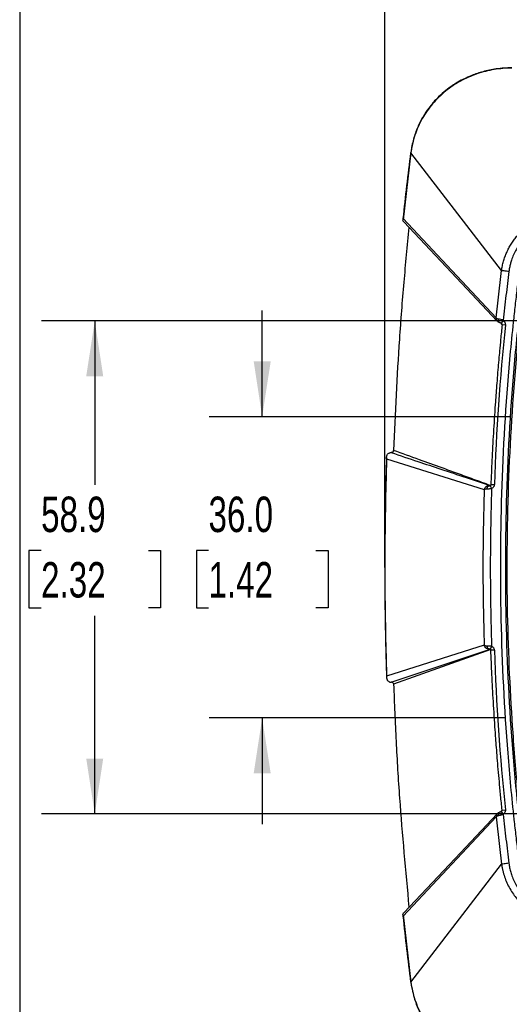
# Model space of a CAD drawing. Header units: millimetres. Extents: x 14 to 1365, y 14 to 1048.
# Tile 2 of 24: x 32 to 90, y 113 to 231. Entities that reach past the tile are written whole.
import ezdxf

# ---------------------------------------------------------------- set-up
doc = ezdxf.new("R2010")
doc.units = ezdxf.units.MM
doc.header["$LTSCALE"] = 2
doc.layers.add('DIMENSIONS', color=140, linetype='Continuous', lineweight=25)
doc.layers.add('TEXT', color=140, linetype='Continuous', lineweight=25)
doc.styles.add('SLDTEXTSTYLE0', font='TXT', dxfattribs={"width": 0.7})
doc.dimstyles.new('SLDDIMSTYLE1', dxfattribs={"dimtxt": 4.316016, "dimasz": 6.604, "dimexe": 0, "dimexo": 0.0625, "dimgap": 1.079004, "dimtad": 0, "dimtih": 1, "dimtoh": 1, "dimrnd": 1e-09, "dimzin": 4, "dimdsep": 46, "dimtxsty": 'SLDTEXTSTYLE0', "dimsah": 1, "dimcen": 0.09, "dimadec": 0, "dimazin": 1, "dimtfac": 1, "dimtmove": 0, "dimatfit": 0, "dimfxl": 0, "dimfrac": 2, "dimtolj": 1, "dimtzin": 12, "dimarcsym": 0})
doc.dimstyles.new('SLDDIMSTYLE2', dxfattribs={"dimtxt": 4.316016, "dimasz": 6.604, "dimexe": 0, "dimexo": 0.0625, "dimgap": 1.079004, "dimtad": 0, "dimtih": 1, "dimtoh": 1, "dimrnd": 1e-09, "dimzin": 12, "dimdsep": 46, "dimtxsty": 'SLDTEXTSTYLE0', "dimsah": 1, "dimcen": 0.09, "dimadec": 0, "dimazin": 3, "dimtfac": 1, "dimtofl": 0, "dimtmove": 0, "dimatfit": 3, "dimfxl": 0, "dimfrac": 2, "dimtolj": 1, "dimtzin": 12, "dimarcsym": 0})

# ---------------------------------------------------------------- blocks, each defined once
blk = doc.blocks.new('_D_3')
at = {"layer": 'DIMENSIONS'}
for p, q in [((92.88, 194.94), (34.37, 194.94)), ((40.72, 194.94), (40.72, 175.34)), ((34.31, 167.52), (32.86, 167.52)), ((32.86, 167.52), (32.86, 160.66)), ((47.13, 167.52), (48.58, 167.52)), ((48.58, 167.52), (48.58, 160.66)), ((32.86, 160.66), (34.31, 160.66)), ((48.58, 160.66), (47.13, 160.66)), ((40.72, 136.04), (40.72, 159.69)), ((92.88, 136.04), (34.37, 136.04))]:
    blk.add_line(p, q, dxfattribs=at)
for points in [[(40.72, 194.94), (39.7, 188.33), (41.73, 188.33)], [(40.72, 136.04), (41.73, 142.64), (39.7, 142.64)]]:
    blk.add_solid(points, dxfattribs=at)
at = {"layer": 'DIMENSIONS', "char_height": 4.233, "attachment_point": 1, "style": 'SLDTEXTSTYLE0'}
for s, insert in [('58.9', (34.31, 173.94)), ('2.32', (34.31, 166.12))]:
    blk.add_mtext(s, dxfattribs=dict(at, insert=insert))
blk = doc.blocks.new('_D_4')
at = {"layer": 'DIMENSIONS'}
for p, q in [((98.59, 201.59), (98.59, 249.31)), ((134.59, 201.59), (134.59, 249.31)), ((98.59, 242.96), (85.89, 242.96)), ((111.06, 242.96), (109.61, 242.96)), ((109.61, 242.96), (109.61, 236.1)), ((123.88, 242.96), (125.33, 242.96)), ((125.33, 242.96), (125.33, 236.1)), ((134.59, 242.96), (147.29, 242.96)), ((109.61, 236.1), (111.06, 236.1)), ((125.33, 236.1), (123.88, 236.1))]:
    blk.add_line(p, q, dxfattribs=at)
for points in [[(98.59, 242.96), (91.98, 243.98), (91.98, 241.95)], [(134.59, 242.96), (141.19, 241.95), (141.19, 243.98)]]:
    blk.add_solid(points, dxfattribs=at)
at = {"layer": 'DIMENSIONS', "char_height": 4.233, "attachment_point": 1, "style": 'SLDTEXTSTYLE0'}
for s, insert in [('36.0', (111.06, 249.39)), ('1.42', (111.06, 241.56))]:
    blk.add_mtext(s, dxfattribs=dict(at, insert=insert))
blk = doc.blocks.new('_D_5')
at = {"layer": 'DIMENSIONS'}
for p, q in [((75.38, 168.03), (75.38, 267.59)), ((157.8, 168.03), (157.8, 267.59)), ((75.38, 261.24), (105.21, 261.24)), ((111.06, 261.24), (109.61, 261.24)), ((109.61, 261.24), (109.61, 254.38)), ((123.88, 261.24), (125.33, 261.24)), ((125.33, 261.24), (125.33, 254.38)), ((157.8, 261.24), (129.73, 261.24)), ((109.61, 254.38), (111.06, 254.38)), ((125.33, 254.38), (123.88, 254.38))]:
    blk.add_line(p, q, dxfattribs=at)
for points in [[(75.38, 261.24), (81.98, 260.23), (81.98, 262.26)], [(157.8, 261.24), (151.19, 262.26), (151.19, 260.23)]]:
    blk.add_solid(points, dxfattribs=at)
at = {"layer": 'DIMENSIONS', "char_height": 4.233, "attachment_point": 1, "style": 'SLDTEXTSTYLE0'}
for s, insert in [('82.4', (111.06, 267.67)), ('3.24', (111.06, 259.84))]:
    blk.add_mtext(s, dxfattribs=dict(at, insert=insert))
blk = doc.blocks.new('_D_8')
at = {"layer": 'DIMENSIONS'}
for p, q in [((60.72, 183.49), (60.72, 196.19)), ((90.38, 183.49), (54.37, 183.49)), ((54.31, 167.52), (52.86, 167.52)), ((52.86, 167.52), (52.86, 160.66)), ((67.14, 167.52), (68.59, 167.52)), ((68.59, 167.52), (68.59, 160.66)), ((52.86, 160.66), (54.31, 160.66)), ((68.59, 160.66), (67.14, 160.66)), ((89.77, 147.49), (54.37, 147.49)), ((60.72, 147.49), (60.72, 134.79))]:
    blk.add_line(p, q, dxfattribs=at)
for points in [[(60.72, 183.49), (61.74, 190.09), (59.71, 190.09)], [(60.72, 147.49), (59.71, 140.88), (61.74, 140.88)]]:
    blk.add_solid(points, dxfattribs=at)
at = {"layer": 'DIMENSIONS', "char_height": 4.233, "attachment_point": 1, "style": 'SLDTEXTSTYLE0'}
for s, insert in [('36.0', (54.31, 173.94)), ('1.42', (54.31, 166.12))]:
    blk.add_mtext(s, dxfattribs=dict(at, insert=insert))

msp = doc.modelspace()

# ---------------------------------------------------------------- linework, layer by layer
for p, q in [((78.475, 215.038), (77.549, 206.999)), ((78.493, 215.036), (78.473, 215.039)), ((89.33, 200.941), (78.493, 215.036)), ((77.579, 207.161), (88.675, 195.303)), ((89.16, 194.727), (89.389, 194.483)), ((89.524, 194.988), (89.289, 194.665)), ((89.292, 194.668), (89.29, 194.67)), ((89.292, 194.669), (89.326, 194.631)), ((89.406, 194.546), (89.32, 194.638)), ((89.777, 194.443), (89.389, 194.483)), ((75.591, 178.469), (87.253, 174.776)), ((87.253, 156.194), (75.591, 152.501)), ((76.149, 151.76), (87.952, 155.734)), ((88.047, 155.658), (76.423, 151.517)), ((89.16, 136.243), (89.389, 136.487)), ((89.389, 136.487), (89.777, 136.527)), ((77.579, 123.809), (88.675, 135.667)), ((89.289, 136.305), (89.524, 135.982)), ((89.326, 136.339), (89.292, 136.301)), ((89.325, 136.338), (89.406, 136.425)), ((78.493, 115.934), (89.33, 130.029)), ((77.549, 123.971), (78.475, 115.932)), ((78.493, 115.934), (78.473, 115.932))]:
    msp.add_line(p, q)
at = {"flags": 128}
for points in [[(77.644, 206.755), (82.697, 201.4), (88.818, 194.913)], [(88.818, 136.057), (83.773, 130.71), (77.644, 124.215)]]:
    msp.add_lwpolyline(points, dxfattribs=at)
for points, knots in [([(90.557, 225.178), (89.935, 225.152), (88.771, 225.105), (87.17, 224.759), (85.842, 224.317), (84.778, 223.837), (83.943, 223.371), (83.193, 222.881), (82.403, 222.274), (81.508, 221.441), (80.656, 220.443), (79.894, 219.305), (79.265, 218.066), (78.743, 216.628), (78.567, 215.584), (78.475, 215.038)], [0, 0, 0, 0, 0.108208, 0.2024167, 0.2838762, 0.3513946, 0.4051104, 0.4501749, 0.5072191, 0.5782756, 0.6624958, 0.7351477, 0.8160353, 0.9038592, 1, 1, 1, 1]), ([(90.557, 225.144), (89.837, 225.142), (89.128, 225.081), (87.729, 224.846), (87.04, 224.673), (86.02, 224.322), (85.685, 224.191), (85.032, 223.903), (84.713, 223.745), (83.778, 223.232), (83.184, 222.836), (82.342, 222.153), (82.071, 221.91), (81.558, 221.408), (81.315, 221.146), (80.622, 220.328), (80.209, 219.742), (79.492, 218.475), (79.2, 217.817), (78.748, 216.459), (78.586, 215.759), (78.493, 215.036)], [0, 0, 0, 0, 0.125, 0.125, 0.25, 0.25, 0.3125, 0.3125, 0.375, 0.375, 0.5, 0.5, 0.5625, 0.5625, 0.625, 0.625, 0.75, 0.75, 0.875, 0.875, 1, 1, 1, 1]), ([(77.579, 207.161), (77.719, 208.474), (77.863, 209.788), (78.168, 212.413), (78.327, 213.725), (78.493, 215.036)], [0, 0, 0, 0, 0.5, 0.5, 1, 1, 1, 1]), ([(89.248, 159.268), (89.01, 169.956), (89.432, 182.006), (90.695, 194.634), (90.952, 196.96), (91.108, 198.287), (91.222, 199.283), (91.317, 200.113), (91.423, 200.774), (91.585, 201.423), (91.879, 202.21), (92.371, 203.091), (92.984, 203.891), (93.715, 204.58), (94.546, 205.143), (95.459, 205.574), (96.268, 205.819), (96.926, 205.94), (97.392, 205.989), (97.893, 206.002), (98.396, 206.004), (98.933, 206), (99.437, 205.997), (99.941, 205.995), (100.444, 205.985), (100.866, 205.998), (101.197, 206.044), (101.441, 206.102), (101.677, 206.182), (101.993, 206.3), (102.55, 206.498), (104.293, 207.078), (107.192, 207.864), (111.131, 208.548), (115.124, 208.867), (120.474, 208.792), (125.139, 208.089), (129.016, 207.026), (130.454, 206.563), (131.334, 206.243), (131.65, 206.134), (131.884, 206.064), (132.115, 206.021), (132.357, 206), (132.605, 205.996), (133.09, 205.999), (133.657, 205.995), (134.304, 206), (134.803, 206.008), (135.288, 206.006), (135.77, 205.989), (136.235, 205.943), (136.869, 205.829), (137.647, 205.599), (138.536, 205.188), (139.356, 204.657), (140.081, 204.006), (140.697, 203.252), (141.111, 202.551), (141.382, 201.959), (141.552, 201.502), (141.688, 201.033), (141.78, 200.607), (141.843, 200.123), (141.924, 199.476), (142.067, 198.291), (142.254, 196.673), (142.535, 194.082), (142.853, 190.84), (143.289, 185.646), (143.698, 179.142), (144.061, 168.73), (143.969, 155.704), (143.261, 144.44), (142.599, 137.529), (142.329, 134.94), (142.107, 133.054), (141.971, 131.868), (141.917, 131.368), (141.856, 130.884), (141.786, 130.4), (141.691, 129.935), (141.553, 129.463), (141.378, 128.999), (141.098, 128.396), (140.671, 127.685), (140.041, 126.924), (139.3, 126.268), (138.462, 125.739), (137.553, 125.336), (136.755, 125.116), (136.106, 125.011), (135.643, 124.974), (135.15, 124.967), (134.654, 124.967), (134.201, 124.97), (133.87, 124.972), (133.539, 124.973), (133.136, 124.979), (132.718, 124.984), (132.388, 124.972), (132.143, 124.952), (131.906, 124.912), (131.667, 124.848), (131.432, 124.765), (131.12, 124.648), (130.056, 124.275), (128.224, 123.703), (125.668, 123.074), (122.651, 122.524), (119.161, 122.156), (113.893, 122.09), (108.618, 122.737), (104.457, 123.843), (102.719, 124.416), (102.166, 124.608), (101.851, 124.722), (101.606, 124.809), (101.368, 124.885), (101.134, 124.94), (100.894, 124.965), (100.633, 124.974), (100.203, 124.972), (99.698, 124.973), (99.119, 124.974), (98.594, 124.965), (98.089, 124.962), (97.586, 124.972), (97.109, 125.004), (96.456, 125.105), (95.343, 125.41), (94.158, 126.029), (93.158, 126.894), (92.517, 127.655), (91.995, 128.502), (91.674, 129.266), (91.49, 129.9), (91.406, 130.294), (91.355, 130.646), (91.314, 130.977), (91.2, 131.896), (91.026, 133.361), (90.581, 137.334), (89.772, 145.955), (89.366, 153.94), (89.248, 159.268)], [0, 0, 0, 0, 0.126429, 0.142241, 0.150148, 0.1541015, 0.1580552, 0.162008, 0.1639849, 0.1659715, 0.1699085, 0.1738816, 0.1778735, 0.1817854, 0.1857085, 0.1897054, 0.193678, 0.1956667, 0.1976247, 0.1992078, 0.2015894, 0.2035772, 0.2055652, 0.2075537, 0.2095427, 0.2115173, 0.2125384, 0.2134844, 0.21448, 0.215482, 0.2174828, 0.2214691, 0.2372084, 0.2529649, 0.2687038, 0.284521, 0.3162008, 0.324117, 0.3320773, 0.3340646, 0.3351891, 0.3360407, 0.3369452, 0.3379624, 0.3389186, 0.3398756, 0.3437037, 0.3456187, 0.3475337, 0.3496113, 0.3513477, 0.3532445, 0.3551377, 0.358961, 0.3628051, 0.3666793, 0.3704827, 0.3742849, 0.3781536, 0.3800699, 0.3819825, 0.3839241, 0.385838, 0.3871323, 0.389702, 0.3935473, 0.4012551, 0.4089649, 0.424381, 0.4397994, 0.4706261, 0.5014574, 0.5630438, 0.6246448, 0.6349068, 0.6451724, 0.6554427, 0.6573682, 0.6592936, 0.6613889, 0.6631502, 0.6650715, 0.6670022, 0.668954, 0.6709378, 0.6748588, 0.6787243, 0.682589, 0.6865114, 0.6904082, 0.6943062, 0.6962643, 0.6981889, 0.6997958, 0.7020944, 0.7040515, 0.7051555, 0.7060082, 0.7079669, 0.7099229, 0.7109625, 0.7118648, 0.7128308, 0.7138056, 0.7147893, 0.7157774, 0.7177486, 0.7281181, 0.738477, 0.7488635, 0.7643802, 0.7799234, 0.8111311, 0.8268444, 0.8307978, 0.8327795, 0.8337719, 0.8347632, 0.8358502, 0.8367298, 0.837601, 0.8387008, 0.8398174, 0.8426817, 0.8446731, 0.8466684, 0.8489024, 0.8506441, 0.852612, 0.8545615, 0.8584486, 0.8662293, 0.8701089, 0.8740368, 0.8779454, 0.8818461, 0.8837919, 0.8857471, 0.8866098, 0.8879988, 0.8896879, 0.8975738, 0.9054519, 0.936977, 1, 1, 1, 1]), ([(89.847, 159.281), (89.729, 164.605), (89.763, 169.937), (90.137, 180.598), (90.476, 185.925), (91.091, 192.564), (91.223, 193.891), (91.436, 195.88), (91.51, 196.543), (91.623, 197.537), (91.662, 197.868), (91.72, 198.365), (91.74, 198.53), (91.779, 198.866), (91.798, 199.033), (91.853, 199.53), (91.89, 199.855), (91.948, 200.253), (91.96, 200.332), (91.986, 200.489), (91.999, 200.562), (92.044, 200.783), (92.08, 200.931), (92.206, 201.37), (92.314, 201.658), (92.568, 202.21), (92.715, 202.477), (93.05, 202.99), (93.237, 203.234), (93.64, 203.684), (93.857, 203.89), (94.328, 204.27), (94.583, 204.442), (95.11, 204.744), (95.385, 204.875), (95.954, 205.096), (96.25, 205.187), (96.845, 205.321), (97.144, 205.366), (97.519, 205.39), (97.591, 205.394), (97.75, 205.398), (97.833, 205.399), (98.078, 205.403), (98.243, 205.403), (98.74, 205.403), (99.076, 205.399), (99.5, 205.397), (99.586, 205.398), (99.747, 205.397), (99.829, 205.396), (100.08, 205.392), (100.251, 205.389), (100.607, 205.39), (100.79, 205.395), (101.078, 205.422), (101.176, 205.434), (101.378, 205.47), (101.483, 205.494), (101.777, 205.577), (101.945, 205.642), (102.183, 205.73), (102.258, 205.758), (102.411, 205.812), (102.491, 205.84), (102.884, 205.976), (103.2, 206.082), (106.041, 206.994), (108.602, 207.56), (112.492, 208.055), (113.797, 208.16), (115.767, 208.226), (116.426, 208.233), (117.748, 208.216), (118.412, 208.192), (120.393, 208.075), (121.706, 207.937), (124.319, 207.542), (125.62, 207.284), (128.19, 206.647), (129.457, 206.269), (130.864, 205.776), (131.017, 205.721), (131.341, 205.605), (131.513, 205.544), (131.805, 205.469), (131.911, 205.446), (132.119, 205.417), (132.216, 205.409), (132.496, 205.395), (132.664, 205.397), (132.988, 205.397), (133.148, 205.397), (133.472, 205.397), (133.633, 205.397), (133.876, 205.397), (133.96, 205.398), (134.125, 205.399), (134.207, 205.4), (134.451, 205.403), (134.612, 205.405), (135.088, 205.409), (135.397, 205.406), (135.846, 205.379), (135.987, 205.366), (136.273, 205.326), (136.416, 205.301), (137.128, 205.148), (137.697, 204.936), (138.473, 204.513), (138.72, 204.354), (139.191, 203.997), (139.412, 203.801), (139.816, 203.38), (140.002, 203.154), (140.341, 202.671), (140.495, 202.414), (140.762, 201.886), (140.875, 201.614), (141.064, 201.054), (141.138, 200.766), (141.201, 200.403), (141.212, 200.331), (141.231, 200.186), (141.242, 200.101), (141.272, 199.859), (141.292, 199.698), (141.351, 199.214), (141.39, 198.891), (141.583, 197.277), (141.728, 195.985), (142.136, 192.106), (142.371, 189.515), (142.97, 181.738), (143.224, 176.544), (143.442, 166.142), (143.406, 160.939), (143.044, 150.558), (142.718, 145.377), (142.014, 137.621), (141.743, 135.038), (141.416, 132.296), (141.397, 132.13), (141.361, 131.805), (141.343, 131.644), (141.288, 131.166), (141.248, 130.852), (141.185, 130.468), (141.172, 130.397), (141.143, 130.253), (141.126, 130.18), (141.073, 129.963), (141.031, 129.818), (140.89, 129.39), (140.775, 129.114), (140.373, 128.312), (140.021, 127.808), (139.408, 127.166), (139.189, 126.969), (138.712, 126.608), (138.457, 126.445), (137.931, 126.161), (137.658, 126.039), (137.092, 125.833), (136.799, 125.75), (136.213, 125.63), (135.918, 125.592), (135.586, 125.577), (135.549, 125.576), (135.472, 125.574), (135.432, 125.573), (135.311, 125.57), (135.231, 125.569), (134.989, 125.567), (134.826, 125.567), (134.335, 125.568), (134.004, 125.572), (133.586, 125.573), (133.506, 125.573), (133.346, 125.574), (133.264, 125.576), (133.015, 125.579), (132.844, 125.582), (132.491, 125.578), (132.309, 125.571), (132.022, 125.539), (131.924, 125.525), (131.723, 125.484), (131.62, 125.457), (131.341, 125.372), (131.178, 125.31), (130.946, 125.224), (130.873, 125.197), (130.72, 125.143), (130.641, 125.116), (128.083, 124.231), (125.567, 123.614), (121.745, 123.031), (120.463, 122.895), (117.883, 122.741), (116.582, 122.723), (112.664, 122.847), (110.079, 123.162), (106.253, 123.988), (104.987, 124.322), (103.418, 124.817), (102.949, 124.971), (102.481, 125.134), (102.169, 125.244), (102.016, 125.301), (101.678, 125.418), (101.495, 125.477), (101.178, 125.538), (101.071, 125.551), (100.871, 125.566), (100.777, 125.57), (100.503, 125.575), (100.337, 125.573), (100.001, 125.573), (99.833, 125.573), (99.497, 125.573), (99.328, 125.573), (98.984, 125.571), (98.814, 125.568), (98.311, 125.562), (97.985, 125.56), (97.591, 125.576), (97.513, 125.58), (97.358, 125.59), (97.284, 125.596), (97.063, 125.619), (96.915, 125.641), (96.476, 125.723), (96.187, 125.8), (95.617, 125.998), (95.337, 126.118), (94.804, 126.395), (94.549, 126.552), (93.825, 127.078), (93.397, 127.51), (92.69, 128.474), (92.407, 129.018), (92.119, 129.864), (92.044, 130.153), (91.979, 130.524), (91.967, 130.599), (91.954, 130.693), (91.952, 130.711), (91.947, 130.748), (91.944, 130.77), (91.936, 130.831), (91.911, 131.038), (91.885, 131.244), (91.703, 132.728), (91.55, 134.049), (91.263, 136.692), (91.129, 138.013), (90.88, 140.666), (90.765, 141.996), (90.236, 148.638), (89.966, 153.957), (89.847, 159.281)], [0, 0, 0, 0, 0.0625, 0.0625, 0.125, 0.125, 0.140625, 0.140625, 0.1484375, 0.1484375, 0.1523438, 0.1523438, 0.1542969, 0.1542969, 0.15625, 0.15625, 0.1601563, 0.1601563, 0.1611328, 0.1611328, 0.1621094, 0.1621094, 0.1640625, 0.1640625, 0.1679688, 0.1679688, 0.171875, 0.171875, 0.1757813, 0.1757813, 0.1796875, 0.1796875, 0.1835938, 0.1835938, 0.1875, 0.1875, 0.1914063, 0.1914063, 0.1953125, 0.1953125, 0.1962891, 0.1962891, 0.1972656, 0.1972656, 0.1992188, 0.1992188, 0.203125, 0.203125, 0.2041016, 0.2041016, 0.2050781, 0.2050781, 0.2070313, 0.2070313, 0.2089844, 0.2089844, 0.2099609, 0.2099609, 0.2109375, 0.2109375, 0.2128906, 0.2128906, 0.2138672, 0.2138672, 0.2148438, 0.2148438, 0.21875, 0.21875, 0.25, 0.25, 0.265625, 0.265625, 0.2734375, 0.2734375, 0.28125, 0.28125, 0.296875, 0.296875, 0.3125, 0.3125, 0.328125, 0.328125, 0.3300781, 0.3300781, 0.3320313, 0.3320313, 0.3330078, 0.3330078, 0.3339844, 0.3339844, 0.3359375, 0.3359375, 0.3378906, 0.3378906, 0.3398438, 0.3398438, 0.3408203, 0.3408203, 0.3417969, 0.3417969, 0.34375, 0.34375, 0.3476563, 0.3476563, 0.3496094, 0.3496094, 0.3515625, 0.3515625, 0.359375, 0.359375, 0.3632813, 0.3632813, 0.3671875, 0.3671875, 0.3710938, 0.3710938, 0.375, 0.375, 0.3789063, 0.3789063, 0.3828125, 0.3828125, 0.3837891, 0.3837891, 0.3847656, 0.3847656, 0.3867188, 0.3867188, 0.390625, 0.390625, 0.40625, 0.40625, 0.4375, 0.4375, 0.5, 0.5, 0.5625, 0.5625, 0.625, 0.625, 0.65625, 0.65625, 0.6582031, 0.6582031, 0.6601563, 0.6601563, 0.6640625, 0.6640625, 0.6650391, 0.6650391, 0.6660156, 0.6660156, 0.6679688, 0.6679688, 0.671875, 0.671875, 0.6796875, 0.6796875, 0.6835938, 0.6835938, 0.6875, 0.6875, 0.6914063, 0.6914063, 0.6953125, 0.6953125, 0.6992188, 0.6992188, 0.699707, 0.699707, 0.7001953, 0.7001953, 0.7011719, 0.7011719, 0.703125, 0.703125, 0.7070313, 0.7070313, 0.7080078, 0.7080078, 0.7089844, 0.7089844, 0.7109375, 0.7109375, 0.7128906, 0.7128906, 0.7138672, 0.7138672, 0.7148438, 0.7148438, 0.7167969, 0.7167969, 0.7177734, 0.7177734, 0.71875, 0.71875, 0.75, 0.75, 0.765625, 0.765625, 0.78125, 0.78125, 0.8125, 0.8125, 0.828125, 0.828125, 0.8320313, 0.8339844, 0.8339844, 0.8359375, 0.8359375, 0.8378906, 0.8378906, 0.8388672, 0.8388672, 0.8398438, 0.8398438, 0.8417969, 0.8417969, 0.84375, 0.84375, 0.8457031, 0.8457031, 0.8476563, 0.8476563, 0.8515625, 0.8515625, 0.8525391, 0.8525391, 0.8535156, 0.8535156, 0.8554688, 0.8554688, 0.859375, 0.859375, 0.8632813, 0.8632813, 0.8671875, 0.8671875, 0.875, 0.875, 0.8828125, 0.8828125, 0.8867188, 0.8867188, 0.8876953, 0.8876953, 0.8879395, 0.8879395, 0.8881836, 0.8881836, 0.8886719, 0.890625, 0.890625, 0.90625, 0.90625, 0.921875, 0.921875, 0.9375, 0.9375, 1, 1, 1, 1]), ([(90.551, 147.303), (90.238, 152.104), (90.048, 156.918), (89.844, 172.098), (90.284, 182.473), (91.421, 194.051), (91.556, 195.336), (91.772, 197.261), (91.846, 197.902), (91.999, 199.185), (92.06, 199.848), (92.366, 201.646), (93.027, 202.925), (95.099, 204.717), (96.453, 205.184), (98.267, 205.232), (98.944, 205.218), (100.238, 205.218), (100.893, 205.167), (101.816, 205.392), (102.108, 205.514), (102.712, 205.728), (103.012, 205.83), (103.921, 206.128), (104.535, 206.314), (107.63, 207.177), (110.2, 207.65), (118.009, 208.347), (123.339, 207.825), (128.895, 206.238), (129.507, 206.048), (130.414, 205.744), (130.714, 205.639), (131.312, 205.424), (131.613, 205.315), (132.237, 205.212), (132.558, 205.218), (133.206, 205.218), (133.529, 205.218), (134.499, 205.218), (135.151, 205.247), (136.994, 205.116), (138.332, 204.575), (140.311, 202.683), (140.899, 201.387), (141.048, 200.198), (141.086, 199.901), (141.128, 199.557), (141.206, 198.917), (141.245, 198.596), (141.358, 197.635), (141.432, 196.993), (141.646, 195.067), (141.78, 193.782), (142.155, 189.922), (142.37, 187.344), (142.906, 179.598), (143.12, 174.419), (143.329, 158.873), (142.89, 148.497), (141.753, 136.919), (141.617, 135.634), (141.401, 133.709), (141.327, 133.068), (141.174, 131.786), (141.114, 131.122), (140.807, 129.324), (140.146, 128.045), (138.075, 126.253), (136.721, 125.786), (134.907, 125.738), (134.229, 125.752), (132.935, 125.752), (132.28, 125.803), (131.357, 125.578), (131.065, 125.456), (130.461, 125.242), (130.162, 125.14), (129.252, 124.842), (128.639, 124.656), (125.544, 123.793), (122.973, 123.32), (115.164, 122.623), (109.835, 123.145), (104.278, 124.732), (103.667, 124.922), (102.76, 125.226), (102.459, 125.331), (101.861, 125.546), (101.56, 125.655), (100.936, 125.758), (100.616, 125.752), (99.967, 125.752), (99.644, 125.752), (98.674, 125.752), (98.022, 125.723), (96.179, 125.854), (94.841, 126.396), (93.357, 127.815), (92.952, 128.375), (92.374, 129.559), (92.203, 130.152), (92.047, 131.393), (91.967, 132.053), (91.815, 133.335), (91.741, 133.977), (91.527, 135.903), (91.393, 137.188), (91.018, 141.048), (90.803, 143.626), (90.599, 146.573), (90.575, 146.938), (90.551, 147.303)], [0.4330849, 0.4330849, 0.4330849, 0.4330849, 0.4911698, 0.4911698, 0.6161698, 0.6161698, 0.6317948, 0.6317948, 0.6396073, 0.6396073, 0.6474198, 0.6474198, 0.6630448, 0.6630448, 0.6786698, 0.6786698, 0.6864823, 0.6864823, 0.6942948, 0.6942948, 0.698201, 0.698201, 0.7021073, 0.7021073, 0.7099198, 0.7099198, 0.7411698, 0.7411698, 0.8036698, 0.8036698, 0.8114823, 0.8114823, 0.8153885, 0.8153885, 0.8192948, 0.8192948, 0.823201, 0.823201, 0.8271073, 0.8271073, 0.8349198, 0.8349198, 0.8505448, 0.8505448, 0.8661698, 0.8661698, 0.8661698, 0.870076, 0.870076, 0.8739823, 0.8739823, 0.8817948, 0.8817948, 0.8974198, 0.8974198, 0.9286698, 0.9286698, 0.9911698, 0.9911698, 1.1161698, 1.1161698, 1.1317948, 1.1317948, 1.1396073, 1.1396073, 1.1474198, 1.1474198, 1.1630448, 1.1630448, 1.1786698, 1.1786698, 1.1864823, 1.1864823, 1.1942948, 1.1942948, 1.198201, 1.198201, 1.2021073, 1.2021073, 1.2099198, 1.2099198, 1.2411698, 1.2411698, 1.3036698, 1.3036698, 1.3114823, 1.3114823, 1.3153885, 1.3153885, 1.3192948, 1.3192948, 1.323201, 1.323201, 1.3271073, 1.3271073, 1.3349198, 1.3349198, 1.3505448, 1.3505448, 1.3583573, 1.3583573, 1.3661698, 1.3661698, 1.3739823, 1.3739823, 1.3817948, 1.3817948, 1.3974198, 1.3974198, 1.4286698, 1.4286698, 1.4330849, 1.4330849, 1.4330849, 1.4330849]), ([(77.647, 206.759), (77.633, 206.772), (77.568, 206.836), (77.528, 206.979), (77.562, 207.101), (77.579, 207.161)], [0, 0, 0, 0, 0.1227467, 0.5615171, 1, 1, 1, 1]), ([(89.33, 200.941), (89.344, 201.036), (89.371, 201.225), (89.424, 201.506), (89.486, 201.784), (89.558, 202.059), (89.639, 202.33), (89.73, 202.598), (89.829, 202.861), (89.938, 203.12), (90.056, 203.375), (90.182, 203.625), (90.317, 203.87), (90.46, 204.109), (90.611, 204.344), (90.77, 204.573), (90.936, 204.796), (91.109, 205.012), (91.289, 205.223), (91.475, 205.427), (91.668, 205.624), (91.865, 205.814), (92.068, 205.997), (92.344, 206.229), (92.701, 206.502), (93.149, 206.801), (93.62, 207.073), (94.11, 207.318), (94.619, 207.534), (95.146, 207.72), (95.687, 207.876), (96.242, 208.001), (96.809, 208.091), (97.385, 208.15), (97.772, 208.158), (97.966, 208.163)], [0, 0, 0, 0, 0.0233737, 0.0466492, 0.0698347, 0.092938, 0.1159669, 0.1389291, 0.1618323, 0.1846843, 0.2074928, 0.2302658, 0.2530113, 0.2757342, 0.2984306, 0.3210945, 0.3437192, 0.3662977, 0.3888224, 0.4112857, 0.4336799, 0.4559972, 0.4782303, 0.5003718, 0.5439022, 0.5877234, 0.631886, 0.6764309, 0.7213905, 0.766788, 0.8126276, 0.858891, 0.9055558, 0.9525991, 1, 1, 1, 1]), ([(97.966, 207.305), (97.874, 207.304), (97.69, 207.302), (97.415, 207.288), (97.14, 207.266), (96.865, 207.234), (96.454, 207.172), (95.912, 207.06), (95.248, 206.864), (94.604, 206.614), (93.777, 206.209), (92.816, 205.57), (91.988, 204.76), (91.424, 204.031), (91.054, 203.447), (90.743, 202.83), (90.522, 202.256), (90.37, 201.74), (90.266, 201.289), (90.222, 200.984), (90.199, 200.831)], [0, 0, 0, 0, 0.0249381, 0.0498839, 0.0748648, 0.099908, 0.1250403, 0.187587, 0.2500051, 0.3127788, 0.374945, 0.4996031, 0.6245583, 0.687378, 0.7495988, 0.8119969, 0.8745482, 0.9163201, 0.9580787, 1, 1, 1, 1]), ([(78.258, 206.104), (78.044, 203.919), (77.609, 199.475), (76.92, 190.595), (76.621, 183.89), (76.423, 179.453)], [0, 0, 0, 0, 0.2464702, 0.5013548, 1, 1, 1, 1]), ([(90.199, 200.831), (90.107, 200.843), (90.009, 200.855), (89.819, 200.879), (89.726, 200.891), (89.564, 200.911), (89.494, 200.92), (89.388, 200.934), (89.351, 200.938), (89.33, 200.941)], [0, 0, 0, 0, 0.25, 0.25, 0.5, 0.5, 0.75, 0.75, 1, 1, 1, 1]), ([(90.199, 200.831), (90.141, 200.359), (90.022, 199.405), (89.851, 197.958), (89.684, 196.483), (89.578, 195.49), (89.524, 194.988)], [0, 0, 0, 0, 0.2428049, 0.4904022, 0.7427986, 1, 1, 1, 1]), ([(88.675, 195.303), (88.677, 195.302), (88.682, 195.298), (88.693, 195.283), (88.713, 195.263), (88.739, 195.24), (88.775, 195.216), (88.82, 195.195), (88.878, 195.173), (88.921, 195.163), (88.94, 195.158)], [0, 0, 0, 0, 0.038983, 0.1217736, 0.2504142, 0.4022919, 0.5006729, 0.685444, 0.8522424, 1, 1, 1, 1]), ([(88.834, 194.9), (88.825, 194.908), (88.793, 194.937), (88.747, 195.004), (88.703, 195.096), (88.675, 195.198), (88.675, 195.268), (88.675, 195.303)], [0, 0, 0, 0, 0.0774211, 0.2893501, 0.5347687, 0.7646523, 1, 1, 1, 1]), ([(89.389, 194.483), (89.329, 193.899), (89.224, 192.855), (89.094, 191.476), (89.003, 190.473), (88.882, 189.09), (88.734, 187.288), (88.533, 184.553), (88.343, 181.586), (88.171, 178.376), (88.087, 176.308), (88.046, 175.312)], [0, 0, 0, 0, 0.0916856, 0.1637277, 0.2161267, 0.2488827, 0.3804061, 0.4982246, 0.6770242, 0.8442815, 1, 1, 1, 1]), ([(88.824, 194.907), (88.835, 194.896), (88.856, 194.875), (88.893, 194.846), (88.95, 194.805), (88.999, 194.789), (89.033, 194.777)], [0, 0, 0, 0, 0.1501305, 0.2676349, 0.4886774, 1, 1, 1, 1]), ([(88.94, 195.158), (88.936, 195.133), (88.927, 195.079), (88.928, 194.999), (88.942, 194.921), (88.969, 194.852), (89.001, 194.803), (89.026, 194.785), (89.034, 194.779)], [0, 0, 0, 0, 0.1645089, 0.3408155, 0.5259687, 0.715885, 0.9058022, 1, 1, 1, 1]), ([(89.524, 194.988), (89.43, 195.03), (89.325, 195.065), (89.123, 195.12), (89.025, 195.141), (88.94, 195.158)], [0, 0, 0, 0, 0.5, 0.5, 1, 1, 1, 1]), ([(89.034, 194.779), (89.042, 194.772), (89.055, 194.76), (89.072, 194.755), (89.079, 194.753)], [0, 0, 0, 0, 0.56133182, 1, 1, 1, 1]), ([(89.08, 194.751), (89.116, 194.741), (89.166, 194.728), (89.244, 194.697), (89.277, 194.678), (89.292, 194.669)], [0, 0, 0, 0, 0.587767, 0.8143504, 1, 1, 1, 1]), ([(89.241, 194.697), (89.247, 194.693), (89.262, 194.685), (89.279, 194.673), (89.289, 194.665)], [0, 0, 0, 0, 0.419264, 1, 1, 1, 1]), ([(89.389, 194.483), (89.389, 194.514), (89.38, 194.547), (89.346, 194.611), (89.32, 194.642), (89.289, 194.665)], [0, 0, 0, 0, 0.5, 0.5, 1, 1, 1, 1]), ([(89.524, 194.988), (89.545, 194.972), (89.586, 194.94), (89.64, 194.882), (89.686, 194.819), (89.737, 194.726), (89.781, 194.6), (89.778, 194.495), (89.777, 194.443)], [0, 0, 0, 0, 0.1256263, 0.2497803, 0.3744738, 0.501693, 0.7533437, 1, 1, 1, 1]), ([(75.591, 178.469), (75.587, 178.497), (75.579, 178.546), (75.578, 178.611), (75.58, 178.66), (75.583, 178.692), (75.591, 178.752), (75.613, 178.835), (75.666, 178.949), (75.74, 179.046), (75.836, 179.123), (75.938, 179.172), (76.041, 179.202), (76.116, 179.207), (76.153, 179.21)], [0, 0, 0, 0, 0.0828848, 0.1491708, 0.1988533, 0.2319291, 0.248397, 0.3834663, 0.4953682, 0.6260989, 0.7434237, 0.8321139, 0.9171311, 1, 1, 1, 1]), ([(76.351, 179.294), (76.341, 179.286), (76.32, 179.266), (76.278, 179.239), (76.22, 179.214), (76.174, 179.212), (76.149, 179.21)], [0, 0, 0, 0, 0.1670302, 0.3904188, 0.6686747, 1, 1, 1, 1]), ([(76.149, 179.21), (77.211, 178.853), (79.178, 178.19), (82.154, 177.195), (85.038, 176.239), (87.012, 175.594), (87.98, 175.278)], [0, 0, 0, 0, 0.2696982, 0.4999994, 0.7547397, 1, 1, 1, 1]), ([(87.98, 175.278), (87.313, 175.519), (86.009, 175.992), (84.09, 176.692), (81.933, 177.476), (79.387, 178.394), (77.45, 179.086), (76.423, 179.453)], [0, 0, 0, 0, 0.1743923, 0.3410613, 0.5000009, 0.7347011, 1, 1, 1, 1]), ([(75.582, 178.599), (75.567, 178.121), (75.528, 176.94), (75.48, 175.13), (75.439, 173.239), (75.41, 171.565), (75.39, 170.106), (75.378, 168.864), (75.37, 167.791), (75.365, 166.602), (75.363, 165.096), (75.369, 163.119), (75.389, 160.756), (75.431, 158.008), (75.494, 155.136), (75.557, 153.182), (75.586, 152.271)], [0, 0, 0, 0, 0.0545224, 0.1345403, 0.206348, 0.2699475, 0.3253402, 0.3725268, 0.4115073, 0.4475466, 0.5079817, 0.5830672, 0.6728017, 0.7771871, 0.8962217, 1, 1, 1, 1]), ([(75.591, 178.469), (75.564, 177.642), (75.539, 176.814), (75.517, 175.986), (75.486, 174.82), (75.46, 173.653), (75.44, 172.487), (75.398, 170.153), (75.378, 167.819), (75.378, 165.485), (75.378, 163.151), (75.398, 160.817), (75.44, 158.484), (75.46, 157.317), (75.486, 156.15), (75.517, 154.984), (75.539, 154.156), (75.564, 153.328), (75.591, 152.501)], [0.103875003, 0.103875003, 0.103875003, 0.103875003, 0.106355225, 0.106355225, 0.106355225, 0.109849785, 0.109849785, 0.109849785, 0.116838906, 0.116838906, 0.116838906, 0.123828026, 0.123828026, 0.123828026, 0.127322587, 0.127322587, 0.127322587, 0.129802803, 0.129802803, 0.129802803, 0.129802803]), ([(88.046, 175.312), (88.053, 175.318), (88.063, 175.329), (88.082, 175.346), (88.114, 175.361), (88.17, 175.374), (88.251, 175.385), (88.354, 175.39), (88.426, 175.389), (88.461, 175.388)], [0, 0, 0, 0, 0.1387346, 0.2343486, 0.3623989, 0.4883677, 0.6677043, 0.8400494, 1, 1, 1, 1]), ([(88.461, 175.388), (88.459, 175.363), (88.455, 175.312), (88.436, 175.237), (88.407, 175.166), (88.355, 175.077), (88.27, 174.977), (88.181, 174.925), (88.136, 174.899)], [0, 0, 0, 0, 0.1248081, 0.2481809, 0.3726254, 0.5005853, 0.7482905, 1, 1, 1, 1]), ([(87.253, 174.776), (87.203, 173.229), (87.164, 171.68), (87.113, 168.583), (87.1, 167.034), (87.1, 163.936), (87.113, 162.387), (87.164, 159.29), (87.203, 157.741), (87.253, 156.194)], [0, 0, 0, 0, 0.25, 0.25, 0.5, 0.5, 0.75, 0.75, 1, 1, 1, 1]), ([(87.952, 175.236), (87.912, 175.238), (87.868, 175.239), (87.822, 175.239), (87.818, 175.239), (87.817, 175.239), (87.817, 175.239), (87.815, 175.239), (87.812, 175.239), (87.801, 175.239), (87.778, 175.239), (87.718, 175.233), (87.631, 175.212), (87.555, 175.179), (87.51, 175.153), (87.488, 175.138), (87.471, 175.126), (87.459, 175.117), (87.452, 175.111), (87.434, 175.096), (87.382, 175.049), (87.332, 174.983), (87.298, 174.922), (87.286, 174.896), (87.281, 174.883), (87.278, 174.877), (87.277, 174.873), (87.27, 174.856), (87.263, 174.832), (87.257, 174.805), (87.255, 174.791), (87.254, 174.785), (87.253, 174.781), (87.253, 174.778), (87.253, 174.776)], [0, 0, 0, 0, 0.1328656, 0.1464082, 0.1471895, 0.147584, 0.1479805, 0.1495788, 0.1527981, 0.159194, 0.1832256, 0.2264339, 0.3520559, 0.4602011, 0.4873076, 0.5144141, 0.5415196, 0.5550743, 0.5618525, 0.5686315, 0.6296539, 0.7839619, 0.8381309, 0.8650939, 0.8785518, 0.8852769, 0.8886387, 0.8919999, 0.9457794, 0.972796, 0.9863684, 0.9897702, 0.9931759, 1, 1, 1, 1]), ([(87.608, 174.85), (87.587, 174.851), (87.543, 174.852), (87.483, 174.848), (87.426, 174.841), (87.382, 174.832), (87.339, 174.817), (87.302, 174.803), (87.271, 174.787), (87.258, 174.779), (87.253, 174.776)], [0, 0, 0, 0, 0.1209267, 0.2471997, 0.3784752, 0.5142668, 0.5892398, 0.7568675, 0.891822, 1, 1, 1, 1]), ([(87.608, 174.85), (87.606, 174.866), (87.601, 174.897), (87.605, 174.959), (87.63, 175.053), (87.676, 175.138), (87.728, 175.195), (87.78, 175.223), (87.86, 175.237), (87.919, 175.237), (87.952, 175.236)], [0, 0, 0, 0, 0.0710446, 0.1464629, 0.2815119, 0.5228266, 0.6309478, 0.7364683, 0.8513963, 1, 1, 1, 1]), ([(88.136, 174.899), (88.107, 174.892), (88.048, 174.877), (87.958, 174.863), (87.854, 174.852), (87.733, 174.847), (87.651, 174.849), (87.608, 174.85)], [0, 0, 0, 0, 0.1566924, 0.3189163, 0.4869148, 0.7283693, 1, 1, 1, 1]), ([(87.98, 175.278), (87.98, 175.276), (87.979, 175.274), (87.976, 175.267), (87.973, 175.26), (87.971, 175.246), (87.978, 175.222), (87.995, 175.182), (88.025, 175.121), (88.074, 175.024), (88.116, 174.939), (88.136, 174.899)], [0, 0, 0, 0, 0.0239088, 0.047875, 0.0926228, 0.1715218, 0.3142471, 0.4136484, 0.5533998, 0.7837997, 1, 1, 1, 1]), ([(88.136, 174.899), (88.119, 174.369), (88.086, 173.312), (88.048, 171.731), (88.017, 170.158), (87.995, 168.593), (87.982, 167.037), (87.976, 164.966), (87.991, 162.369), (88.042, 159.231), (88.104, 157.128), (88.136, 156.071)], [0, 0, 0, 0, 0.0844328, 0.1684223, 0.2519709, 0.335081, 0.4177553, 0.4999963, 0.6649006, 0.8315619, 1, 1, 1, 1]), ([(87.952, 155.734), (87.918, 155.733), (87.855, 155.731), (87.769, 155.732), (87.701, 155.743), (87.625, 155.762), (87.539, 155.797), (87.45, 155.857), (87.376, 155.93), (87.327, 155.996), (87.294, 156.055), (87.275, 156.1), (87.26, 156.145), (87.255, 156.178), (87.253, 156.194)], [0, 0, 0, 0, 0.1103489, 0.2024989, 0.2764278, 0.3320925, 0.452692, 0.5673471, 0.6646658, 0.7836879, 0.8380959, 0.892215, 0.946194, 1, 1, 1, 1]), ([(87.253, 156.194), (87.258, 156.191), (87.271, 156.184), (87.303, 156.167), (87.339, 156.153), (87.397, 156.134), (87.477, 156.119), (87.565, 156.12), (87.608, 156.12)], [0, 0, 0, 0, 0.1085905, 0.2436655, 0.411148, 0.4860962, 0.7529475, 1, 1, 1, 1]), ([(87.952, 155.734), (87.919, 155.733), (87.86, 155.733), (87.781, 155.747), (87.728, 155.775), (87.676, 155.832), (87.63, 155.917), (87.605, 156.011), (87.601, 156.073), (87.606, 156.104), (87.608, 156.12)], [0, 0, 0, 0, 0.1491954, 0.2640514, 0.3693708, 0.4774134, 0.7186172, 0.8536042, 0.9289652, 1, 1, 1, 1]), ([(87.608, 156.12), (87.63, 156.121), (87.672, 156.122), (87.739, 156.122), (87.803, 156.12), (87.891, 156.115), (88.002, 156.102), (88.092, 156.082), (88.136, 156.071)], [0, 0, 0, 0, 0.1396085, 0.271836, 0.3964793, 0.5134915, 0.7630787, 1, 1, 1, 1]), ([(88.136, 156.071), (88.128, 156.056), (88.112, 156.023), (88.088, 155.975), (88.064, 155.927), (88.041, 155.881), (88.016, 155.831), (87.995, 155.788), (87.978, 155.749), (87.971, 155.724), (87.974, 155.709), (87.979, 155.698), (87.981, 155.692)], [0, 0, 0, 0, 0.0845021, 0.1724324, 0.2631216, 0.3557481, 0.4493745, 0.5892139, 0.6885075, 0.8303925, 0.9084261, 1, 1, 1, 1]), ([(89.389, 136.487), (89.329, 137.073), (89.215, 138.201), (89.062, 139.828), (88.93, 141.323), (88.816, 142.686), (88.719, 143.918), (88.636, 145.017), (88.505, 146.849), (88.343, 149.385), (88.172, 152.596), (88.087, 154.662), (88.047, 155.658)], [0, 0, 0, 0, 0.0919196, 0.1769275, 0.2550212, 0.3261991, 0.3904599, 0.447803, 0.4982275, 0.6771556, 0.8444063, 1, 1, 1, 1]), ([(88.461, 155.582), (88.44, 155.581), (88.399, 155.58), (88.336, 155.581), (88.274, 155.584), (88.216, 155.59), (88.162, 155.598), (88.115, 155.609), (88.082, 155.624), (88.063, 155.642), (88.053, 155.652), (88.047, 155.658)], [0, 0, 0, 0, 0.094399, 0.193858, 0.2974954, 0.4041299, 0.5123636, 0.6382502, 0.7662763, 0.8663349, 1, 1, 1, 1]), ([(88.136, 156.071), (88.159, 156.059), (88.204, 156.034), (88.265, 155.987), (88.32, 155.933), (88.383, 155.851), (88.443, 155.735), (88.455, 155.633), (88.461, 155.582)], [0, 0, 0, 0, 0.12664482, 0.25093962, 0.37499022, 0.50091467, 0.75114139, 1, 1, 1, 1]), ([(75.591, 152.501), (75.586, 152.471), (75.578, 152.417), (75.577, 152.346), (75.581, 152.295), (75.59, 152.224), (75.612, 152.135), (75.666, 152.021), (75.741, 151.923), (75.836, 151.848), (75.935, 151.799), (76.037, 151.768), (76.112, 151.763), (76.149, 151.76)], [0, 0, 0, 0, 0.0906946, 0.161839, 0.2141512, 0.2480957, 0.3817809, 0.494758, 0.6282851, 0.7424922, 0.8267592, 0.9123491, 1, 1, 1, 1]), ([(76.351, 151.676), (76.324, 151.703), (76.293, 151.724), (76.225, 151.753), (76.189, 151.76), (76.153, 151.761)], [0, 0, 0, 0, 0.5, 0.5, 1, 1, 1, 1]), ([(76.351, 151.676), (76.361, 151.664), (76.382, 151.642), (76.404, 151.602), (76.419, 151.561), (76.422, 151.532), (76.423, 151.517)], [0, 0, 0, 0, 0.2643221, 0.5131294, 0.7551905, 1, 1, 1, 1]), ([(76.423, 151.517), (76.514, 149.249), (76.697, 144.713), (77.235, 135.822), (77.853, 129.215), (78.26, 124.868)], [0, 0, 0, 0, 0.2549002, 0.5098004, 1, 1, 1, 1]), ([(89.289, 136.305), (89.303, 136.316), (89.33, 136.34), (89.366, 136.391), (89.386, 136.441), (89.388, 136.477), (89.389, 136.487)], [0, 0, 0, 0, 0.24590207, 0.50070122, 0.86517254, 1, 1, 1, 1]), ([(89.777, 136.527), (89.779, 136.501), (89.782, 136.45), (89.773, 136.372), (89.754, 136.296), (89.715, 136.198), (89.645, 136.083), (89.565, 136.015), (89.524, 135.982)], [0, 0, 0, 0, 0.1231025, 0.2457723, 0.3704007, 0.4992701, 0.7492297, 1, 1, 1, 1]), ([(88.835, 136.07), (88.826, 136.062), (88.816, 136.054), (88.807, 136.044), (88.806, 136.043), (88.791, 136.027), (88.75, 135.973), (88.709, 135.89), (88.688, 135.816), (88.682, 135.784), (88.68, 135.775), (88.68, 135.772), (88.68, 135.772), (88.679, 135.765), (88.678, 135.758), (88.677, 135.75), (88.676, 135.739), (88.674, 135.721), (88.674, 135.697), (88.675, 135.68), (88.675, 135.67), (88.675, 135.668), (88.675, 135.667)], [0, 0, 0, 0, 0.0843806, 0.0847281, 0.0875862, 0.0956477, 0.2300542, 0.5381535, 0.7042566, 0.7489253, 0.7610968, 0.7645648, 0.7656381, 0.7662696, 0.8059179, 0.8174652, 0.8210759, 0.8803254, 0.9376949, 0.9836764, 0.9951621, 1, 1, 1, 1]), ([(88.94, 135.812), (88.921, 135.807), (88.878, 135.797), (88.82, 135.775), (88.776, 135.754), (88.739, 135.73), (88.713, 135.707), (88.693, 135.687), (88.682, 135.672), (88.677, 135.668), (88.675, 135.667)], [0, 0, 0, 0, 0.1474965, 0.3140791, 0.4986811, 0.5973224, 0.7491304, 0.878046, 0.9609859, 1, 1, 1, 1]), ([(89.033, 136.193), (88.999, 136.181), (88.95, 136.165), (88.893, 136.124), (88.856, 136.094), (88.835, 136.074), (88.823, 136.063)], [0, 0, 0, 0, 0.5137958, 0.7331492, 0.8498756, 1, 1, 1, 1]), ([(89.034, 136.191), (89.026, 136.185), (89.001, 136.167), (88.969, 136.118), (88.942, 136.049), (88.928, 135.971), (88.927, 135.891), (88.936, 135.837), (88.94, 135.812)], [0, 0, 0, 0, 0.09429217, 0.28418964, 0.47408611, 0.65922, 0.83550822, 1, 1, 1, 1]), ([(89.524, 135.982), (89.5, 135.971), (89.451, 135.951), (89.375, 135.923), (89.296, 135.898), (89.197, 135.87), (89.072, 135.839), (88.987, 135.822), (88.94, 135.812)], [0, 0, 0, 0, 0.1175301, 0.2400057, 0.3675279, 0.5000515, 0.7275455, 1, 1, 1, 1]), ([(89.079, 136.217), (89.072, 136.215), (89.055, 136.21), (89.042, 136.198), (89.034, 136.191)], [0, 0, 0, 0, 0.4389505, 1, 1, 1, 1]), ([(89.292, 136.301), (89.277, 136.292), (89.244, 136.273), (89.166, 136.242), (89.116, 136.229), (89.08, 136.219)], [0, 0, 0, 0, 0.1856496, 0.412233, 1, 1, 1, 1]), ([(89.241, 136.273), (89.247, 136.277), (89.262, 136.285), (89.279, 136.298), (89.289, 136.305)], [0, 0, 0, 0, 0.419264, 1, 1, 1, 1]), ([(89.524, 135.982), (89.578, 135.48), (89.684, 134.487), (89.851, 133.012), (90.022, 131.565), (90.141, 130.611), (90.199, 130.139)], [0, 0, 0, 0, 0.2572014, 0.5095977, 0.7571951, 1, 1, 1, 1]), ([(90.199, 130.139), (90, 130.113), (89.801, 130.088), (89.488, 130.049), (89.376, 130.035), (89.33, 130.029)], [0, 0, 0, 0, 0.5, 0.5, 1, 1, 1, 1]), ([(89.33, 130.029), (89.334, 129.999), (89.339, 129.965), (89.348, 129.9), (89.353, 129.868), (89.368, 129.771), (89.379, 129.707), (89.414, 129.515), (89.44, 129.387), (89.528, 129.009), (89.599, 128.761), (89.846, 128.029), (90.057, 127.557), (90.575, 126.653), (90.874, 126.234), (91.538, 125.458), (91.905, 125.099), (92.712, 124.448), (93.137, 124.166), (94.028, 123.681), (94.494, 123.477), (95.463, 123.145), (95.953, 123.022), (96.948, 122.854), (97.453, 122.809), (97.966, 122.807)], [0, 0, 0, 0, 0.0078125, 0.0078125, 0.015625, 0.015625, 0.03125, 0.03125, 0.0625, 0.0625, 0.125, 0.125, 0.25, 0.25, 0.375, 0.375, 0.5, 0.5, 0.625, 0.625, 0.75, 0.75, 0.875, 0.875, 1, 1, 1, 1]), ([(90.199, 130.139), (90.212, 130.047), (90.237, 129.863), (90.289, 129.591), (90.35, 129.321), (90.421, 129.053), (90.544, 128.656), (90.743, 128.14), (91.054, 127.524), (91.424, 126.939), (91.988, 126.21), (92.816, 125.4), (93.777, 124.761), (94.604, 124.356), (95.248, 124.107), (95.912, 123.911), (96.514, 123.785), (97.047, 123.712), (97.506, 123.672), (97.813, 123.667), (97.966, 123.665)], [0, 0, 0, 0, 0.0251689, 0.0502619, 0.075317, 0.1003719, 0.1254648, 0.1879668, 0.2504139, 0.3125851, 0.3754539, 0.5004086, 0.6250662, 0.6871831, 0.7500057, 0.8123743, 0.87497, 0.9167812, 0.9584159, 1, 1, 1, 1]), ([(77.579, 123.809), (77.562, 123.87), (77.528, 123.991), (77.568, 124.134), (77.633, 124.198), (77.647, 124.212)], [0, 0, 0, 0, 0.4386182, 0.8772554, 1, 1, 1, 1]), ([(78.493, 115.934), (78.327, 117.245), (78.168, 118.557), (77.863, 121.182), (77.719, 122.496), (77.579, 123.809)], [0, 0, 0, 0, 0.5, 0.5, 1, 1, 1, 1]), ([(78.475, 115.932), (78.552, 115.46), (78.698, 114.562), (79.104, 113.326), (79.579, 112.259), (80.14, 111.28), (80.748, 110.425), (81.374, 109.694), (82.008, 109.055), (82.761, 108.404), (83.754, 107.698), (84.896, 107.065), (86.149, 106.536), (87.47, 106.137), (88.958, 105.85), (90.008, 105.812), (90.557, 105.792)], [0, 0, 0, 0, 0.083122, 0.1580019, 0.2256563, 0.286085, 0.3539198, 0.4079984, 0.4532997, 0.5104807, 0.5810177, 0.6648644, 0.737218, 0.8173257, 0.9045207, 1, 1, 1, 1]), ([(78.493, 115.934), (78.586, 115.211), (78.748, 114.511), (79.2, 113.153), (79.492, 112.495), (80.209, 111.228), (80.622, 110.642), (81.315, 109.824), (81.558, 109.562), (82.071, 109.06), (82.342, 108.818), (83.184, 108.134), (83.778, 107.738), (84.713, 107.225), (85.032, 107.067), (85.685, 106.779), (86.02, 106.648), (87.04, 106.297), (87.729, 106.124), (89.128, 105.889), (89.837, 105.828), (90.557, 105.827)], [0, 0, 0, 0, 0.125, 0.125, 0.25, 0.25, 0.375, 0.375, 0.4375, 0.4375, 0.5, 0.5, 0.625, 0.625, 0.6875, 0.6875, 0.75, 0.75, 0.875, 0.875, 1, 1, 1, 1])]:
    msp.add_open_spline(points, degree=3, knots=knots)
for points in [[(88.675, 195.303), (88.875, 197.184), (89.093, 199.064), (89.33, 200.941)], [(89.777, 194.443), (89.123, 188.109), (88.684, 181.752), (88.461, 175.388)], [(76.351, 179.294), (76.393, 179.337), (76.421, 179.392), (76.423, 179.453)], [(88.461, 155.582), (88.684, 149.218), (89.123, 142.861), (89.777, 136.527)], [(88.675, 135.667), (88.876, 133.787), (89.093, 131.906), (89.33, 130.029)]]:
    msp.add_open_spline(points, degree=3)
at = {"layer": 'DIMENSIONS'}
msp.add_line((75.378, 165.485), (75.378, 189.518), dxfattribs=at)
at = {"layer": 'TEXT'}
msp.add_line((31.75, 1047.75), (31.75, 31.75), dxfattribs=at)

# ---------------------------------------------------------------- dimensions: what is measured, and where the dimension line sits
at = {"layer": 'DIMENSIONS'}
for base, p1, p2, angle, dimstyle, picture, middle in [((157.796, 261.245), (75.378, 165.485), (157.796, 165.485), 0, 'SLDDIMSTYLE2', '_D_5', (117.471, 261.245)), ((134.587, 242.965), (98.587, 199.051), (134.587, 199.051), 0, 'SLDDIMSTYLE1', '_D_4', (117.471, 242.965)), ((60.724, 147.485), (92.917, 183.485), (92.314, 147.485), 90, 'SLDDIMSTYLE1', '_D_8', (60.724, 167.519)), ((40.718, 136.035), (95.42, 194.935), (95.42, 136.035), 90, 'SLDDIMSTYLE2', '_D_3', (40.718, 167.519))]:
    dim = msp.add_linear_dim(base=base, p1=p1, p2=p2, angle=angle, dimstyle=dimstyle, dxfattribs=at)
    dim.commit()
    dim.dimension.update_dxf_attribs({"geometry": picture, "text_midpoint": middle, "dimtype": 160})

doc.saveas('drawing.dxf')
